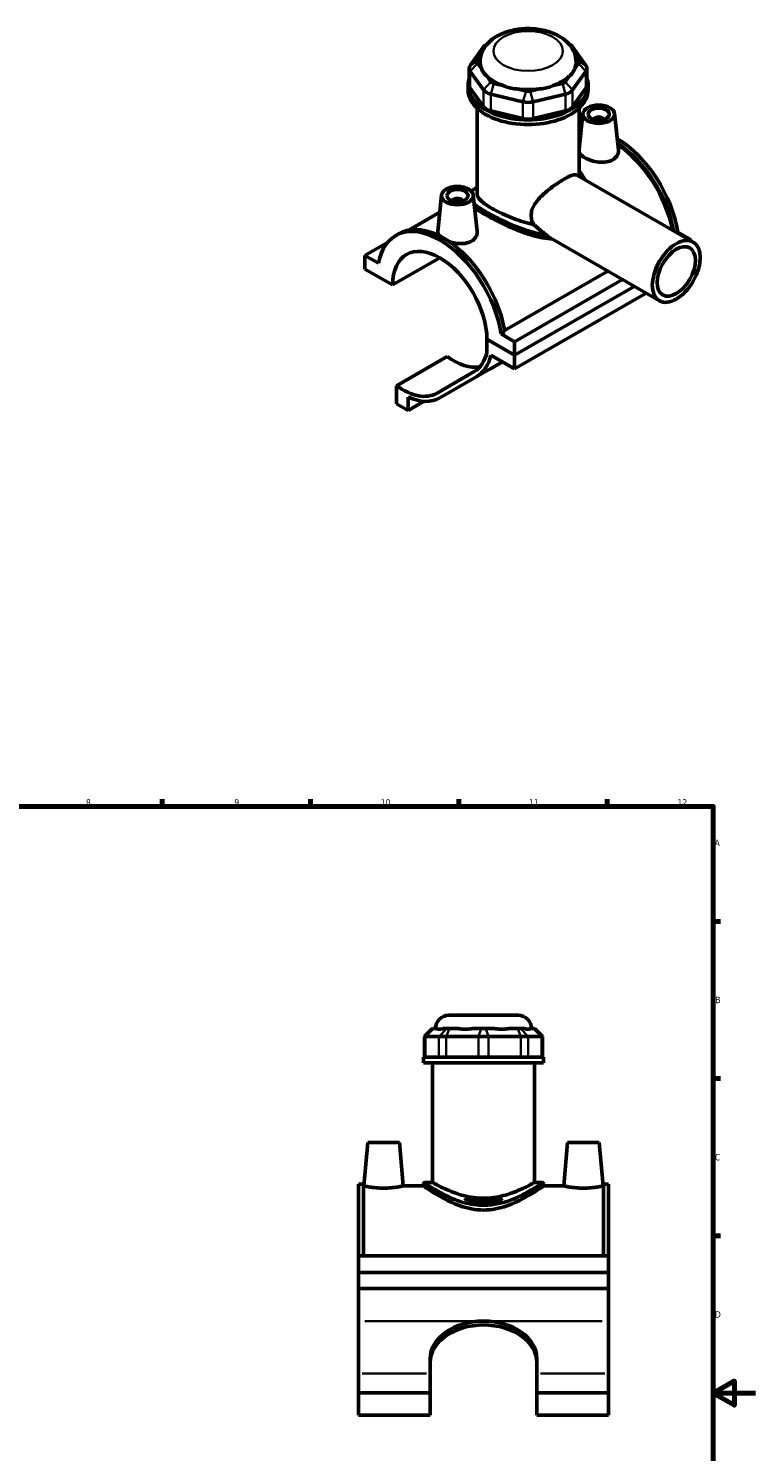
# Model space of a CAD drawing. Header units: millimetres. Extents: x 0 to 898, y -421 to 941.
# Tile 5 of 5: x 497 to 841, y 269 to 941. Entities that reach past the tile are written whole.
import ezdxf

# ---------------------------------------------------------------- set-up
doc = ezdxf.new("R2010")
doc.units = ezdxf.units.MM
for name, color, linetype, lineweight in [('Border (ANSI)', 7, 'Continuous', 70), ('Visible (ANSI)', 7, 'Continuous', 50), ('Visible Narrow (ANSI)', 7, 'Continuous', 35)]:
    doc.layers.add(name, color=color, linetype=linetype, lineweight=lineweight)
doc.styles.add('Note Text (ANSI)', font='tahoma.ttf')

# ---------------------------------------------------------------- blocks, each defined once
blk = doc.blocks.new('Borders Default Border')
at = {"layer": 'Border (ANSI)'}
for p, q in [((70.08, 574), (70.08, 577.45)), ((140.17, 574), (140.17, 577.45)), ((210.25, 574), (210.25, 577.45)), ((280.33, 574), (280.33, 577.45)), ((350.42, 574), (350.42, 577.45)), ((490.58, 574), (490.58, 577.45)), ((560.67, 574), (560.67, 577.45)), ((630.75, 574), (630.75, 577.45)), ((700.83, 574), (700.83, 577.45)), ((770.92, 574), (770.92, 577.45)), ((20, 519.75), (16.55, 519.75)), ((821, 519.75), (824.45, 519.75)), ((20, 445.5), (16.55, 445.5)), ((821, 445.5), (824.45, 445.5)), ((20, 371.25), (16.55, 371.25)), ((821, 371.25), (824.45, 371.25)), ((20, 222.75), (16.55, 222.75)), ((821, 222.75), (824.45, 222.75)), ((20, 148.5), (16.55, 148.5)), ((821, 148.5), (824.45, 148.5)), ((20, 74.25), (16.55, 74.25)), ((821, 74.25), (824.45, 74.25)), ((70.08, 20), (70.08, 16.55)), ((140.17, 20), (140.17, 16.55)), ((210.25, 20), (210.25, 16.55)), ((280.33, 20), (280.33, 16.55)), ((350.42, 20), (350.42, 16.55)), ((490.58, 20), (490.58, 16.55)), ((560.67, 20), (560.67, 16.55)), ((630.75, 20), (630.75, 16.55)), ((700.83, 20), (700.83, 16.55)), ((770.92, 20), (770.92, 16.55))]:
    blk.add_line(p, q, dxfattribs=at)
at = {"layer": 'Border (ANSI)', "flags": 128}
for points in [[(420.5, 594), (420.5, 574), (414.73, 584), (426.27, 584), (420.5, 574)], [(20, 20), (20, 574), (821, 574), (821, 20), (20, 20)], [(0, 297), (20, 297), (10, 302.77), (10, 291.23), (20, 297)], [(841, 297), (821, 297), (831, 302.77), (831, 291.23), (821, 297)], [(420.5, 0), (420.5, 20), (414.73, 10), (426.27, 10), (420.5, 20)]]:
    blk.add_lwpolyline(points, dxfattribs=at)
at = {"layer": 'Border (ANSI)', "color": 230, "true_color": 0xff0080, "attachment_point": 7, "style": 'Note Text (ANSI)'}
for s, insert, char_height in [('1', (34.35, 574.4), 3.05), ('2', (104.2, 574.4), 3.05), ('3', (174.26, 574.34), 3.05), ('4', (244.23, 574.4), 3.05), ('5', (314.48, 574.34), 3.05), ('6', (384.49, 574.34), 3.05), ('7', (454.6, 574.4), 3.05), ('8', (524.63, 574.33), 3.05), ('9', (594.7, 574.34), 3.05), ('10', (663.96, 574.34), 3.048), ('11', (734.04, 574.4), 3.048), ('12', (804.13, 574.4), 3.048), ('A', (16.78, 555.35), 3.05), ('A', (821.63, 555.35), 3.05), ('B', (17.15, 481.1), 3.05), ('B', (821.99, 481.1), 3.05), ('C', (16.95, 406.8), 3.05), ('C', (821.8, 406.8), 3.05), ('D', (16.96, 332.6), 3.05), ('D', (821.81, 332.6), 3.05), ('E', (17.21, 258.35), 3.05), ('E', (822.05, 258.35), 3.05), ('F', (17.29, 184.1), 3.05), ('F', (822.14, 184.1), 3.05), ('G', (16.81, 109.79), 3.05), ('G', (821.66, 109.79), 3.05), ('H', (16.97, 35.6), 3.05), ('H', (821.81, 35.6), 3.05), ('1', (34.35, 16.55), 3.05), ('2', (104.2, 16.55), 3.05), ('3', (174.26, 16.49), 3.05), ('4', (244.23, 16.55), 3.05), ('5', (314.48, 16.49), 3.05), ('6', (384.49, 16.49), 3.05), ('7', (454.6, 16.55), 3.05), ('8', (524.63, 16.48), 3.05), ('9', (594.7, 16.49), 3.05), ('10', (663.96, 16.49), 3.048), ('11', (734.04, 16.55), 3.048), ('12', (804.13, 16.55), 3.048)]:
    blk.add_mtext(s, dxfattribs=dict(at, insert=insert, char_height=char_height))

msp = doc.modelspace()

# ---------------------------------------------------------------- linework, layer by layer
at = {"layer": 'Visible (ANSI)'}
for p, q in [((712.479, 932.674), (706.172, 923.907)), ((709.665, 926.164), (711.134, 928.207)), ((714.207, 934.062), (713.827, 933.841)), ((752.84, 934.062), (753.22, 933.841)), ((760.875, 923.907), (754.569, 932.674)), ((755.914, 928.207), (757.383, 926.164)), ((705.693, 922.519), (705.693, 914.572)), ((706.172, 921.13), (712.479, 912.363)), ((711.487, 922.52), (709.665, 925.054)), ((754.569, 912.363), (760.875, 921.13)), ((757.383, 925.054), (755.56, 922.52)), ((761.355, 922.519), (761.355, 914.572)), ((705.174, 912.365), (705.174, 914.572)), ((715.971, 916.286), (714.148, 918.82)), ((721.735, 914.451), (717.335, 915.501)), ((749.713, 915.501), (745.312, 914.451)), ((752.899, 918.82), (751.077, 916.286)), ((761.874, 912.365), (761.874, 914.572)), ((712.479, 904.416), (706.172, 913.184)), ((715.888, 910.4), (731.113, 906.768)), ((732.559, 911.869), (728.159, 912.919)), ((738.889, 912.919), (734.488, 911.869)), ((735.935, 906.768), (751.159, 910.4)), ((760.875, 913.184), (754.569, 904.416)), ((709.426, 863.337), (709.426, 903.765)), ((731.113, 898.821), (715.888, 902.453)), ((751.159, 902.453), (735.935, 898.821)), ((757.621, 871.577), (757.621, 903.765)), ((759.413, 901.192), (757.621, 884.477)), ((774.385, 901.192), (776.22, 884.073)), ((764.899, 898.474), (764.899, 898.287)), ((768.899, 898.474), (768.899, 898.287)), ((756.561, 872.188), (811.512, 840.544)), ((692.663, 862.753), (690.815, 845.525)), ((707.634, 862.753), (709.47, 845.634)), ((691.794, 854.651), (677.161, 846.225)), ((698.148, 859.848), (698.148, 860.034)), ((702.148, 859.848), (702.148, 860.034)), ((667.084, 840.325), (656.449, 834.201)), ((670.96, 843.599), (672.629, 844.56)), ((743.927, 842.537), (795.543, 812.813)), ((804.248, 845.187), (803.849, 844.957)), ((804.248, 845.187), (810.598, 841.53)), ((810.598, 841.53), (810.198, 841.3)), ((810.598, 841.53), (810.598, 841.07)), ((662.799, 830.544), (656.449, 834.201)), ((656.449, 834.201), (656.449, 827.804)), ((656.449, 827.804), (669.531, 820.271)), ((669.531, 820.271), (691.855, 833.126)), ((722.38, 798.722), (771.197, 826.833)), ((778.136, 822.837), (727.16, 793.481)), ((727.16, 787.084), (783.691, 819.638)), ((727.16, 787.084), (783.691, 819.638)), ((727.16, 780.687), (789.245, 816.44)), ((714.078, 794.617), (727.16, 787.084)), ((727.16, 787.084), (714.078, 794.617)), ((714.078, 794.617), (714.078, 788.464)), ((722.479, 798.099), (720.81, 797.138)), ((727.16, 793.481), (720.81, 797.138)), ((727.16, 787.084), (727.16, 793.481)), ((671.369, 772.704), (695.269, 786.467)), ((715.917, 787.161), (727.16, 780.687)), ((727.16, 780.687), (727.16, 787.084)), ((691.771, 766.946), (715.671, 780.709)), ((715.705, 780.728), (720.592, 783.565)), ((707.992, 779.365), (690.504, 769.217)), ((691.804, 766.965), (709.292, 777.114)), ((671.369, 772.704), (671.369, 764.165)), ((676.902, 760.978), (676.902, 767.329)), ((671.369, 764.165), (676.902, 760.978)), ((676.902, 760.978), (684.467, 765.335)), ((696.084, 475.398), (728.844, 475.398)), ((688.413, 469.098), (684.633, 465.318)), ((685.112, 465.318), (684.633, 465.318)), ((684.633, 465.318), (684.633, 455.598)), ((685.112, 465.318), (691.419, 465.318)), ((688.413, 469.098), (688.605, 469.098)), ((690.427, 469.098), (688.605, 469.098)), ((694.828, 465.318), (691.419, 465.318)), ((694.911, 469.098), (693.088, 469.098)), ((694.828, 465.318), (710.053, 465.318)), ((694.911, 469.098), (696.275, 469.098)), ((700.675, 469.098), (696.275, 469.098)), ((711.499, 469.098), (707.099, 469.098)), ((714.875, 465.318), (710.053, 465.318)), ((711.499, 469.098), (713.428, 469.098)), ((717.829, 469.098), (713.428, 469.098)), ((714.875, 465.318), (730.099, 465.318)), ((728.653, 469.098), (724.252, 469.098)), ((728.653, 469.098), (730.017, 469.098)), ((731.839, 469.098), (730.017, 469.098)), ((733.509, 465.318), (730.099, 465.318)), ((733.509, 465.318), (739.815, 465.318)), ((736.323, 469.098), (734.5, 469.098)), ((736.323, 469.098), (736.515, 469.098)), ((736.515, 469.098), (740.295, 465.318)), ((740.295, 465.318), (739.815, 465.318)), ((740.295, 465.318), (740.295, 455.598)), ((740.814, 455.598), (684.114, 455.598)), ((684.114, 452.898), (684.114, 455.598)), ((740.814, 452.898), (684.114, 452.898)), ((688.366, 396.486), (688.366, 452.898)), ((736.561, 396.486), (736.561, 452.898)), ((740.814, 452.898), (740.814, 455.598)), ((657.764, 415.398), (655.966, 394.848)), ((657.764, 415.398), (672.764, 415.398)), ((672.764, 415.398), (674.562, 394.848)), ((752.164, 415.398), (750.366, 394.848)), ((767.164, 415.398), (752.164, 415.398)), ((767.164, 415.398), (768.962, 394.848)), ((653.464, 361.773), (653.464, 395.667)), ((655.824, 395.667), (653.464, 395.667)), ((655.824, 395.667), (655.824, 361.773)), ((655.824, 394.848), (655.966, 394.848)), ((674.562, 394.848), (684.114, 394.848)), ((684.114, 395.856), (684.114, 394.848)), ((688.366, 396.486), (684.744, 396.486)), ((740.184, 396.486), (736.561, 396.486)), ((740.814, 395.856), (740.814, 394.848)), ((740.814, 394.848), (750.366, 394.848)), ((768.962, 394.848), (769.104, 394.848)), ((769.104, 395.667), (769.104, 361.773)), ((771.464, 395.667), (769.104, 395.667)), ((771.464, 361.773), (771.464, 395.667)), ((703.669, 388.998), (721.259, 388.998)), ((719.998, 387.738), (704.929, 387.738)), ((653.464, 361.773), (771.464, 361.773)), ((653.464, 353.948), (653.464, 361.773)), ((771.464, 361.773), (771.464, 353.948)), ((653.464, 353.948), (771.464, 353.948)), ((653.464, 346.422), (653.464, 353.948)), ((771.464, 353.948), (771.464, 346.422)), ((771.464, 346.422), (653.464, 346.422)), ((653.464, 331.006), (653.464, 346.422)), ((771.464, 346.422), (771.464, 331.006)), ((653.464, 306.275), (653.464, 331.006)), ((771.464, 331.006), (771.464, 306.275)), ((687.264, 306.275), (687.264, 313.187)), ((737.664, 313.187), (737.664, 306.275)), ((653.464, 297.062), (653.464, 306.275)), ((687.264, 297.062), (687.264, 306.275)), ((737.664, 306.275), (737.664, 297.062)), ((771.464, 306.275), (771.464, 297.062)), ((687.264, 297.062), (653.464, 297.062)), ((653.464, 286.616), (653.464, 297.062)), ((687.264, 286.616), (687.264, 297.062)), ((737.664, 297.062), (737.664, 286.616)), ((771.464, 297.062), (737.664, 297.062)), ((771.464, 297.062), (771.464, 286.616)), ((687.264, 286.616), (653.464, 286.616)), ((771.464, 286.616), (737.664, 286.616))]:
    msp.add_line(p, q, dxfattribs=at)
for centre, radius, start, end in [((696.084, 469.098), 6.3, 90, 180), ((728.844, 469.098), 6.3, 0, 90), ((684.744, 395.856), 0.63, 90, 180), ((740.184, 395.856), 0.63, 0, 90)]:
    msp.add_arc(centre, radius, start, end, dxfattribs=at)
for centre, major_axis, ratio, start_param, end_param in [((718.299, 931.286), (-6.3, 0), 0.5758617, 5.5016397, 5.8904862), ((748.748, 931.286), (-6.3, 0), 0.5758617, 3.5342917, 3.9231383), ((711.993, 922.519), (-6.3, 0), 0.5758617, 5.8904862, 6.6758844), ((711.993, 925.609), (-2.52, 0), 0.5758617, 5.8904862, 6.6758844), ((733.524, 925.609), (-22.68, 0), 0.5758617, 0, 0.2388121), ((733.524, 925.609), (22.68, 0), 0.5758617, 6.0443732, 6.2831853), ((755.055, 925.609), (2.52, 0), 0.5758617, 5.8904862, 6.6758844), ((755.055, 922.519), (6.3, 0), 0.5758617, 5.8904862, 6.6758844), ((733.524, 914.572), (-28.35, 0), 0.5758617, 6.0915318, 9.6164314), ((711.993, 914.572), (-6.3, 0), 0.5758617, 0, 0.3926991), ((733.524, 925.609), (22.68, 0), 0.5758617, 3.6881787, 4.1658029), ((718.299, 916.842), (-2.52, 0), 0.5758617, 0.3926991, 1.1780972), ((733.524, 925.609), (22.68, 0), 0.5758617, 5.258975, 5.7365993), ((748.748, 916.842), (2.52, 0), 0.5758617, 5.1050881, 5.8904862), ((755.055, 914.572), (6.3, 0), 0.5758617, 5.8904862, 6.2831853), ((733.524, 912.365), (-28.35, 0), 0.5758617, 0, 3.1415927), ((718.299, 913.751), (6.3, 0), 0.5758617, 3.5342917, 4.3196899), ((733.524, 925.609), (22.68, 0), 0.5758617, 4.4735769, 4.9512011), ((733.524, 913.21), (-2.52, 0), 0.5758617, 1.1780972, 1.9634954), ((748.748, 913.751), (6.3, 0), 0.5758617, 5.1050881, 5.8904862), ((718.299, 905.805), (-6.3, 0), 0.5758617, 0.3926991, 1.1780972), ((733.524, 910.12), (6.3, 0), 0.5758617, 4.3196899, 5.1050881), ((748.748, 905.805), (6.3, 0), 0.5758617, 5.1050881, 5.8904862), ((733.524, 902.173), (-6.3, 0), 0.5758617, 1.1780972, 1.9634954), ((766.899, 898.474), (-2, 0), 0.5758617, 2.9729035, 6.4518745), ((775.243, 855.452), (-20.844, 36.196), 0.5780931, 6.0999531, 6.1390265), ((773.574, 854.491), (-20.844, 36.196), 0.5780931, 6.0359319, 6.0703209), ((773.574, 854.491), (-20.435, 35.487), 0.5780931, 6.051304, 6.0832109), ((775.243, 855.452), (-20.844, 36.196), 0.5780931, 4.1185967, 5.4858225), ((773.574, 854.491), (20.844, -36.196), 0.5780931, 1.0207763, 2.2798208), ((773.574, 854.491), (-20.435, 35.487), 0.5780931, 4.1671272, 5.4171556), ((700.148, 860.034), (-2, 0), 0.5758617, 2.9729035, 6.4518745), ((691.804, 807.403), (-20.844, 36.196), 0.5780931, 4.1185967, 6.880845), ((693.473, 808.364), (-20.844, 36.196), 0.5780931, 4.1185967, 6.2831853), ((691.804, 807.403), (-15.72, 27.297), 0.5780931, 3.9305118, 7.0689299), ((698.217, 811.018), (16.156, -28.056), 0.5780931, 5.3705965, 6.0799299), ((691.804, 807.403), (16.156, -28.056), 0.5780931, 0.0019337, 0.5542909), ((691.804, 807.403), (17.454, -30.309), 0.5780931, 0.0019337, 0.5631581), ((698.217, 811.018), (17.454, -30.309), 0.5780931, 0, 0.0019337), ((738.411, 793.826), (21.824, 12.6), 0.0015778, 2.4656156, 2.525202), ((674.317, 797.255), (16.156, -28.056), 0.5780931, 5.3705965, 6.285119), ((674.317, 797.255), (17.454, -30.309), 0.5780931, 5.6044492, 6.285119), ((712.464, 313.187), (-25.2, 0), 0.7071068, 4.712389, 6.2831853), ((712.464, 313.187), (25.2, 0), 0.7071068, 0, 1.5707963), ((712.464, 311.348), (-25.2, 0), 0.7071068, 4.712389, 6.2831853), ((712.464, 311.348), (25.2, 0), 0.7071068, 0, 1.5707963)]:
    msp.add_ellipse(centre, major_axis=major_axis, ratio=ratio, start_param=start_param, end_param=end_param, dxfattribs=at)
for centre, major_axis, ratio in [((766.899, 900.926), (-7.5, 0), 0.5758617), ((766.899, 900.926), (-5, 0), 0.5758617), ((700.148, 862.487), (-7.5, 0), 0.5758617), ((700.148, 862.487), (-5, 0), 0.5758617), ((803.527, 826.678), (-7.985, -13.865), 0.5780931), ((803.527, 826.678), (-6.388, -11.092), 0.5780931)]:
    msp.add_ellipse(centre, major_axis=major_axis, ratio=ratio, dxfattribs=at)
for points, knots in [([(756.204, 925.609), (756.204, 927.107), (755.907, 928.598), (754.797, 931.449), (753.948, 932.783), (751.698, 935.382), (750.215, 936.562), (746.66, 938.698), (744.522, 939.57), (739.965, 940.826), (737.541, 941.195), (732.679, 941.415), (730.244, 941.272), (725.514, 940.477), (723.222, 939.824), (718.956, 937.959), (716.977, 936.746), (713.799, 933.782), (712.527, 932.089), (711.161, 928.699), (710.844, 927.158), (710.844, 925.609)], [0.7853982, 0.7853982, 0.7853982, 0.7853982, 1.0059194, 1.0059194, 1.2477877, 1.2477877, 1.5494875, 1.5494875, 1.9099348, 1.9099348, 2.2777253, 2.2777253, 2.6403565, 2.6403565, 3.0053171, 3.0053171, 3.3739107, 3.3739107, 3.6989363, 3.6989363, 3.9269908, 3.9269908, 3.9269908, 3.9269908]), ([(711.487, 922.52), (711.522, 922.418), (711.559, 922.318), (711.864, 921.529), (712.208, 920.908), (712.575, 920.397), (712.942, 919.887), (713.4, 919.393), (713.995, 918.931), (714.071, 918.875), (714.148, 918.82)], [4.45759646, 4.45759646, 4.45759646, 4.45759646, 4.49897962, 4.49897962, 4.78669242, 4.78669242, 4.78669242, 5.07440523, 5.07440523, 5.11578838, 5.11578838, 5.11578838, 5.11578838]), ([(752.899, 918.82), (752.976, 918.875), (753.052, 918.931), (753.647, 919.393), (754.105, 919.887), (754.472, 920.397), (754.839, 920.908), (755.184, 921.529), (755.488, 922.318), (755.525, 922.418), (755.56, 922.52)], [4.45759646, 4.45759646, 4.45759646, 4.45759646, 4.49897962, 4.49897962, 4.78669242, 4.78669242, 4.78669242, 5.07440523, 5.07440523, 5.11578838, 5.11578838, 5.11578838, 5.11578838]), ([(721.735, 914.451), (721.862, 914.388), (721.99, 914.327), (723.015, 913.856), (723.961, 913.542), (724.847, 913.331), (725.733, 913.12), (726.725, 912.971), (727.87, 912.924), (728.015, 912.921), (728.159, 912.919)], [4.45759646, 4.45759646, 4.45759646, 4.45759646, 4.49897962, 4.49897962, 4.78669242, 4.78669242, 4.78669242, 5.07440523, 5.07440523, 5.11578838, 5.11578838, 5.11578838, 5.11578838]), ([(738.889, 912.919), (739.033, 912.921), (739.177, 912.924), (740.322, 912.971), (741.315, 913.12), (742.201, 913.331), (743.087, 913.542), (744.032, 913.856), (745.058, 914.327), (745.185, 914.388), (745.312, 914.451)], [4.45759646, 4.45759646, 4.45759646, 4.45759646, 4.49897962, 4.49897962, 4.78669242, 4.78669242, 4.78669242, 5.07440523, 5.07440523, 5.11578838, 5.11578838, 5.11578838, 5.11578838]), ([(773.541, 879.408), (772.707, 878.928), (771.651, 878.564), (769.342, 878.194), (768.089, 878.186), (765.749, 878.421), (764.503, 878.678), (762.207, 879.399), (761.157, 879.861), (759.493, 880.819), (758.77, 881.378), (757.948, 882.365), (757.727, 882.785), (757.623, 883.194)], [0, 0, 0, 0, 0.3538529, 0.3538529, 0.7077058, 0.7077058, 1.0606654, 1.0606654, 1.413625, 1.413625, 1.7665846, 1.7665846, 2.0159878, 2.0159878, 2.0159878, 2.0159878]), ([(776.22, 884.073), (776.234, 883.939), (776.243, 883.806), (776.254, 882.888), (776.031, 882.046), (775.092, 880.545), (774.375, 879.888), (773.541, 879.408)], [4.88754758, 4.88754758, 4.88754758, 4.88754758, 4.94679411, 4.94679411, 5.300647, 5.300647, 5.6544999, 5.6544999, 5.6544999, 5.6544999]), ([(757.621, 874.089), (757.752, 873.936), (757.879, 873.781), (758.335, 873.203), (758.646, 872.767), (759.234, 871.853), (759.51, 871.373), (759.888, 870.636), (760.008, 870.388), (760.123, 870.137)], [22.88772419, 22.88772419, 22.88772419, 22.88772419, 22.95945, 22.95945, 23.15039743, 23.15039743, 23.34763141, 23.34763141, 23.44583188, 23.44583188, 23.44583188, 23.44583188]), ([(736.118, 848.883), (735.813, 849.425), (735.56, 849.989), (735.093, 851.41), (734.951, 852.279), (734.951, 853.998), (735.093, 854.875), (735.648, 856.613), (736.062, 857.473), (737.61, 859.981), (739.061, 861.566), (741.314, 863.664), (742.129, 864.364), (743.826, 865.732), (744.709, 866.4), (746.468, 867.662), (747.346, 868.259), (749.026, 869.346), (749.828, 869.836), (751.299, 870.683), (752.003, 871.06), (753.291, 871.683), (753.875, 871.927), (754.892, 872.263), (755.327, 872.355), (756.048, 872.382), (756.334, 872.318), (756.561, 872.188)], [-5.55076, -5.55076, -5.55076, -5.55076, -5.3354401, -5.3354401, -5.0199918, -5.0199918, -4.7045435, -4.7045435, -4.3890953, -4.3890953, -3.7581987, -3.7581987, -3.446148, -3.446148, -3.1340973, -3.1340973, -2.8220466, -2.8220466, -2.5099959, -2.5099959, -2.1979452, -2.1979452, -1.8858945, -1.8858945, -1.5738438, -1.5738438, -1.2650971, -1.2650971, -1.2650971, -1.2650971]), ([(706.734, 864.554), (706.972, 864.768), (707.236, 864.984), (707.823, 865.431), (708.148, 865.662), (708.791, 866.099), (709.099, 866.301), (709.426, 866.509)], [16.4754898, 16.4754898, 16.4754898, 16.4754898, 16.70082603, 16.70082603, 16.932313, 16.932313, 17.1217712, 17.1217712, 17.1217712, 17.1217712]), ([(736.118, 848.883), (735.243, 849.05), (734.375, 849.245), (732.042, 849.834), (730.504, 850.296), (727.427, 851.347), (725.888, 851.935), (722.917, 853.178), (721.482, 853.832), (718.814, 855.144), (717.581, 855.801), (715.388, 857.064), (714.369, 857.704), (712.589, 858.954), (711.827, 859.564), (710.612, 860.732), (710.158, 861.291), (709.565, 862.353), (709.426, 862.858), (709.426, 863.337)], [1.6024396, 1.6024396, 1.6024396, 1.6024396, 1.8697097, 1.8697097, 2.3348671, 2.3348671, 2.8000245, 2.8000245, 3.2651819, 3.2651819, 3.7303393, 3.7303393, 4.1954967, 4.1954967, 4.6606541, 4.6606541, 5.1258115, 5.1258115, 5.5909688, 5.5909688, 5.5909688, 5.5909688]), ([(744.744, 842.066), (744.559, 842.071), (744.374, 842.079), (742.451, 842.176), (740.658, 842.444), (737.066, 843.221), (735.266, 843.729), (731.805, 844.852), (730.014, 845.509), (726.417, 846.95), (724.611, 847.734), (721.113, 849.347), (719.417, 850.178), (716.253, 851.809), (714.785, 852.609), (712.17, 854.115), (710.962, 854.856), (709.316, 855.953), (708.772, 856.336), (708.283, 856.705)], [1.064575, 1.064575, 1.064575, 1.064575, 1.1247455, 1.1247455, 1.6871182, 1.6871182, 2.249491, 2.249491, 2.8043035, 2.8043035, 3.3591159, 3.3591159, 3.9139284, 3.9139284, 4.4687409, 4.4687409, 5.0235534, 5.0235534, 5.3371966, 5.3371966, 5.3371966, 5.3371966]), ([(741.478, 844.344), (740.107, 845.401), (738.758, 846.552), (736.989, 848.108), (736.553, 848.495), (736.118, 848.883)], [5.37889031, 5.37889031, 5.37889031, 5.37889031, 5.89760679, 5.89760679, 6.06823611, 6.06823611, 6.06823611, 6.06823611]), ([(691.487, 843.578), (691.039, 844.138), (690.813, 844.715), (690.802, 845.345), (690.806, 845.434), (690.816, 845.525)], [4.60625564, 4.60625564, 4.60625564, 4.60625564, 4.94679411, 4.94679411, 5.00239248, 5.00239248, 5.00239248, 5.00239248]), ([(706.79, 840.969), (705.956, 840.489), (704.9, 840.124), (702.591, 839.755), (701.338, 839.747), (698.998, 839.982), (697.753, 840.239), (696.53, 840.623), (696.456, 840.646), (696.383, 840.671)], [2.8272499, 2.8272499, 2.8272499, 2.8272499, 3.1811028, 3.1811028, 3.5349557, 3.5349557, 3.8879153, 3.8879153, 3.9107599, 3.9107599, 3.9107599, 3.9107599]), ([(709.469, 845.634), (709.484, 845.5), (709.492, 845.367), (709.503, 844.449), (709.28, 843.607), (708.341, 842.106), (707.624, 841.449), (706.79, 840.969)], [7.71479753, 7.71479753, 7.71479753, 7.71479753, 7.77404405, 7.77404405, 8.12789695, 8.12789695, 8.48174984, 8.48174984, 8.48174984, 8.48174984]), ([(742.368, 843.623), (742.261, 843.712), (742.141, 843.811), (741.893, 844.015), (741.76, 844.123), (741.577, 844.268), (741.528, 844.306), (741.478, 844.344)], [-0.12370314, -0.12370314, -0.12370314, -0.12370314, -0.07127986, -0.07127986, -0.01871807, -0.01871807, 0, 0, 0, 0]), ([(743.927, 842.537), (743.92, 842.541), (743.912, 842.545), (743.377, 842.855), (742.858, 843.215), (742.368, 843.623)], [8.66125664, 8.66125664, 8.66125664, 8.66125664, 8.66449248, 8.66449248, 8.89552407, 8.89552407, 8.89552407, 8.89552407]), ([(690.427, 469.098), (690.462, 469.076), (690.499, 469.054), (690.804, 468.897), (691.148, 468.836), (691.515, 468.836), (691.882, 468.836), (692.34, 468.897), (692.935, 469.054), (693.011, 469.076), (693.088, 469.098)], [4.45759646, 4.45759646, 4.45759646, 4.45759646, 4.49897962, 4.49897962, 4.78669242, 4.78669242, 4.78669242, 5.07440523, 5.07440523, 5.11578838, 5.11578838, 5.11578838, 5.11578838]), ([(700.675, 469.098), (700.802, 469.076), (700.93, 469.054), (701.955, 468.897), (702.901, 468.836), (703.787, 468.836), (704.673, 468.836), (705.665, 468.897), (706.81, 469.054), (706.955, 469.076), (707.099, 469.098)], [4.45759646, 4.45759646, 4.45759646, 4.45759646, 4.49897962, 4.49897962, 4.78669242, 4.78669242, 4.78669242, 5.07440523, 5.07440523, 5.11578838, 5.11578838, 5.11578838, 5.11578838]), ([(717.829, 469.098), (717.973, 469.076), (718.117, 469.054), (719.262, 468.897), (720.255, 468.836), (721.141, 468.836), (722.027, 468.836), (722.972, 468.897), (723.998, 469.054), (724.126, 469.076), (724.252, 469.098)], [4.45759646, 4.45759646, 4.45759646, 4.45759646, 4.49897962, 4.49897962, 4.78669242, 4.78669242, 4.78669242, 5.07440523, 5.07440523, 5.11578838, 5.11578838, 5.11578838, 5.11578838]), ([(731.839, 469.098), (731.916, 469.076), (731.992, 469.054), (732.587, 468.897), (733.045, 468.836), (733.412, 468.836), (733.779, 468.836), (734.124, 468.897), (734.428, 469.054), (734.465, 469.076), (734.5, 469.098)], [4.45759646, 4.45759646, 4.45759646, 4.45759646, 4.49897962, 4.49897962, 4.78669242, 4.78669242, 4.78669242, 5.07440523, 5.07440523, 5.11578838, 5.11578838, 5.11578838, 5.11578838]), ([(674.562, 394.848), (674.562, 394.848), (674.329, 394.793), (673.388, 394.59), (672.678, 394.446), (671.037, 394.173), (669.993, 394.025), (667.697, 393.815), (666.443, 393.756), (664.084, 393.756), (662.831, 393.815), (660.534, 394.025), (659.491, 394.173), (657.85, 394.446), (657.14, 394.59), (656.198, 394.793), (655.966, 394.848), (655.966, 394.848)], [1.413625, 1.413625, 1.413625, 1.413625, 1.7665846, 1.7665846, 2.1195442, 2.1195442, 2.4733971, 2.4733971, 2.8272499, 2.8272499, 3.1811028, 3.1811028, 3.5349557, 3.5349557, 3.8879153, 3.8879153, 4.2408749, 4.2408749, 4.2408749, 4.2408749]), ([(740.814, 394.848), (740.814, 394.848), (740.63, 394.72), (739.879, 394.206), (739.312, 393.82), (737.843, 392.847), (736.938, 392.259), (734.88, 390.98), (733.726, 390.288), (731.278, 388.914), (729.89, 388.178), (726.863, 386.743), (725.224, 386.045), (721.77, 384.837), (719.952, 384.327), (716.237, 383.632), (714.338, 383.448), (710.589, 383.448), (708.691, 383.632), (704.975, 384.327), (703.157, 384.837), (699.704, 386.045), (698.064, 386.743), (695.037, 388.178), (693.649, 388.914), (691.202, 390.288), (690.047, 390.98), (687.989, 392.259), (687.085, 392.847), (685.615, 393.82), (685.048, 394.206), (684.298, 394.72), (684.114, 394.848), (684.114, 394.848)], [4.4687409, 4.4687409, 4.4687409, 4.4687409, 5.0235534, 5.0235534, 5.5783658, 5.5783658, 6.1331783, 6.1331783, 6.6879908, 6.6879908, 7.2503635, 7.2503635, 7.8127363, 7.8127363, 8.375109, 8.375109, 8.9374818, 8.9374818, 9.4998545, 9.4998545, 10.0622273, 10.0622273, 10.6246, 10.6246, 11.1869728, 11.1869728, 11.7417852, 11.7417852, 12.2965977, 12.2965977, 12.8514102, 12.8514102, 13.4062227, 13.4062227, 13.4062227, 13.4062227]), ([(736.561, 396.486), (736.561, 396.486), (736.409, 396.4), (735.781, 396.049), (735.306, 395.786), (734.064, 395.122), (733.297, 394.721), (731.541, 393.853), (730.551, 393.386), (728.451, 392.469), (727.262, 391.985), (724.668, 391.054), (723.262, 390.608), (720.31, 389.851), (718.76, 389.539), (715.617, 389.12), (714.022, 389.013), (710.906, 389.013), (709.311, 389.12), (706.167, 389.539), (704.618, 389.851), (701.666, 390.608), (700.26, 391.054), (697.665, 391.985), (696.477, 392.469), (694.377, 393.386), (693.387, 393.853), (691.63, 394.721), (690.863, 395.122), (689.621, 395.786), (689.146, 396.049), (688.518, 396.4), (688.366, 396.486), (688.366, 396.486)], [3.7303393, 3.7303393, 3.7303393, 3.7303393, 4.1954967, 4.1954967, 4.6606541, 4.6606541, 5.1258115, 5.1258115, 5.5909688, 5.5909688, 6.0583963, 6.0583963, 6.5258237, 6.5258237, 6.9932511, 6.9932511, 7.4606786, 7.4606786, 7.928106, 7.928106, 8.3955334, 8.3955334, 8.8629608, 8.8629608, 9.3303883, 9.3303883, 9.7955457, 9.7955457, 10.260703, 10.260703, 10.7258604, 10.7258604, 11.1910178, 11.1910178, 11.1910178, 11.1910178]), ([(768.962, 394.848), (768.962, 394.848), (768.729, 394.793), (767.788, 394.59), (767.078, 394.446), (765.437, 394.173), (764.393, 394.025), (762.097, 393.815), (760.843, 393.756), (759.664, 393.756), (758.484, 393.756), (757.231, 393.815), (754.934, 394.025), (753.891, 394.173), (752.25, 394.446), (751.54, 394.59), (750.598, 394.793), (750.366, 394.848), (750.366, 394.848)], [4.2408749, 4.2408749, 4.2408749, 4.2408749, 4.5938345, 4.5938345, 4.9467941, 4.9467941, 5.300647, 5.300647, 5.6544999, 5.6544999, 5.6544999, 6.0083528, 6.0083528, 6.3622057, 6.3622057, 6.7151653, 6.7151653, 7.0681249, 7.0681249, 7.0681249, 7.0681249]), ([(704.929, 387.738), (704.582, 388.117), (704.213, 388.484), (703.778, 388.896), (703.724, 388.947), (703.669, 388.998)], [5.25852667, 5.25852667, 5.25852667, 5.25852667, 5.51907185, 5.51907185, 5.55623081, 5.55623081, 5.55623081, 5.55623081]), ([(719.998, 387.738), (719.266, 387.575), (718.524, 387.433), (716.016, 387.034), (714.223, 386.889), (710.704, 386.889), (708.912, 387.034), (706.403, 387.433), (705.661, 387.575), (704.929, 387.738)], [7.6579599, 7.6579599, 7.6579599, 7.6579599, 7.8819402, 7.8819402, 8.4097634, 8.4097634, 8.9375866, 8.9375866, 9.1615669, 9.1615669, 9.1615669, 9.1615669]), ([(721.259, 388.998), (721.204, 388.947), (721.149, 388.896), (720.714, 388.484), (720.346, 388.117), (719.998, 387.738)], [11.59335867, 11.59335867, 11.59335867, 11.59335867, 11.63051763, 11.63051763, 11.89106281, 11.89106281, 11.89106281, 11.89106281])]:
    msp.add_open_spline(points, degree=3, knots=knots, dxfattribs=at)
at = {"layer": 'Visible Narrow (ANSI)'}
for p, q in [((713.71, 933.47), (712.479, 932.674)), ((753.337, 933.47), (754.569, 932.674)), ((709.665, 926.164), (706.172, 923.907)), ((709.665, 925.054), (706.172, 921.13)), ((706.172, 913.184), (706.172, 921.13)), ((757.383, 926.164), (760.875, 923.907)), ((757.383, 925.054), (760.875, 921.13)), ((760.875, 921.13), (760.875, 913.184)), ((715.971, 916.286), (712.479, 912.363)), ((717.335, 915.501), (715.888, 910.4)), ((749.713, 915.501), (751.159, 910.4)), ((751.077, 916.286), (754.569, 912.363)), ((712.479, 912.363), (712.479, 904.416)), ((715.888, 902.453), (715.888, 910.4)), ((732.559, 911.869), (731.113, 906.768)), ((734.488, 911.869), (735.935, 906.768)), ((751.159, 910.4), (751.159, 902.453)), ((754.569, 904.416), (754.569, 912.363)), ((731.113, 906.768), (731.113, 898.821)), ((735.935, 898.821), (735.935, 906.768)), ((691.804, 766.965), (715.705, 780.728)), ((709.292, 777.114), (721.328, 784.045)), ((685.112, 456.084), (685.112, 464.832)), ((688.43, 468.909), (685.287, 465.507)), ((691.419, 464.832), (691.419, 456.084)), ((691.593, 465.507), (694.736, 468.909)), ((694.828, 456.084), (694.828, 464.832)), ((696.202, 468.909), (694.901, 465.507)), ((710.053, 464.832), (710.053, 456.084)), ((711.427, 468.909), (710.125, 465.507)), ((713.5, 468.909), (714.802, 465.507)), ((714.875, 456.084), (714.875, 464.832)), ((728.725, 468.909), (730.027, 465.507)), ((730.099, 464.832), (730.099, 456.084)), ((730.191, 468.909), (733.334, 465.507)), ((733.509, 456.084), (733.509, 464.832)), ((736.497, 468.909), (739.641, 465.507)), ((739.815, 464.832), (739.815, 456.084)), ((709.514, 331.006), (656.414, 331.006)), ((768.514, 331.006), (715.414, 331.006)), ((685.574, 306.275), (655.154, 306.275)), ((769.774, 306.275), (739.354, 306.275))]:
    msp.add_line(p, q, dxfattribs=at)
msp.add_ellipse((733.524, 930.76), major_axis=(-16.38, 0), ratio=0.5758617, dxfattribs=at)
for points, knots in [([(757.619, 873.65), (758.214, 872.898), (758.742, 872.094), (759.343, 870.98), (759.48, 870.707), (759.611, 870.432)], [22.96652706, 22.96652706, 22.96652706, 22.96652706, 23.31699973, 23.31699973, 23.42811008, 23.42811008, 23.42811008, 23.42811008]), ([(706.758, 864.527), (707.165, 864.914), (707.68, 865.319), (708.645, 865.994), (709.02, 866.244), (709.427, 866.504)], [16.42812775, 16.42812775, 16.42812775, 16.42812775, 16.86981477, 16.86981477, 17.11129599, 17.11129599, 17.11129599, 17.11129599]), ([(741.478, 844.344), (739.318, 844.629), (737.107, 845.135), (731.871, 846.659), (728.825, 847.797), (722.851, 850.33), (719.923, 851.731), (714.793, 854.42), (712.572, 855.705), (709.715, 857.577), (708.8, 858.239), (708.053, 858.858)], [10.3100661, 10.3100661, 10.3100661, 10.3100661, 11.010602, 11.010602, 11.9570149, 11.9570149, 12.9141634, 12.9141634, 13.8205306, 13.8205306, 14.3690987, 14.3690987, 14.3690987, 14.3690987]), ([(708.182, 857.66), (708.803, 857.17), (709.519, 856.658), (712.115, 854.937), (714.353, 853.642), (719.533, 850.95), (722.494, 849.558), (728.545, 847.058), (731.634, 845.944), (737.285, 844.375), (739.862, 843.844), (742.368, 843.623)], [-14.2302981, -14.2302981, -14.2302981, -14.2302981, -13.8205306, -13.8205306, -12.9141634, -12.9141634, -11.9570149, -11.9570149, -11.010602, -11.010602, -10.2064357, -10.2064357, -10.2064357, -10.2064357]), ([(684.489, 395.613), (684.703, 395.477), (685.006, 395.284), (686.356, 394.435), (687.824, 393.526), (691.513, 391.442), (693.728, 390.269), (698.001, 388.391), (699.904, 387.652), (704.926, 386.127), (708.215, 385.5), (712.848, 385.373), (714.14, 385.414), (717.602, 385.723), (719.737, 386.133), (725.284, 387.636), (728.456, 388.989), (733.622, 391.525), (735.709, 392.72), (738.785, 394.557), (739.848, 395.236), (740.408, 395.596), (740.425, 395.606), (740.441, 395.617)], [-21.798706, -21.798706, -21.798706, -21.798706, -21.4118352, -21.4118352, -20.4601826, -20.4601826, -19.5123427, -19.5123427, -18.8521953, -18.8521953, -17.8821451, -17.8821451, -17.5089671, -17.5089671, -16.8698148, -16.8698148, -15.7510923, -15.7510923, -14.7415995, -14.7415995, -13.8205306, -13.8205306, -13.7911843, -13.7911843, -13.7911843, -13.7911843]), ([(739.82, 396.243), (739.804, 396.233), (739.787, 396.222), (739.239, 395.857), (738.2, 395.168), (735.192, 393.303), (733.151, 392.09), (728.101, 389.515), (724.999, 388.142), (719.575, 386.617), (717.488, 386.201), (714.103, 385.887), (712.84, 385.845), (708.309, 385.974), (705.093, 386.611), (700.184, 388.159), (698.322, 388.909), (694.145, 390.815), (691.978, 392.006), (688.372, 394.121), (686.937, 395.043), (685.617, 395.905), (685.32, 396.101), (685.111, 396.24)], [13.7911843, 13.7911843, 13.7911843, 13.7911843, 13.8205306, 13.8205306, 14.7415995, 14.7415995, 15.7510923, 15.7510923, 16.8698148, 16.8698148, 17.5089671, 17.5089671, 17.8821451, 17.8821451, 18.8521953, 18.8521953, 19.5123427, 19.5123427, 20.4601826, 20.4601826, 21.4118352, 21.4118352, 21.798706, 21.798706, 21.798706, 21.798706])]:
    msp.add_open_spline(points, degree=3, knots=knots, dxfattribs=at)

# ---------------------------------------------------------------- block references
msp.add_blockref('Borders Default Border', (0, 0))

doc.saveas('drawing.dxf')
